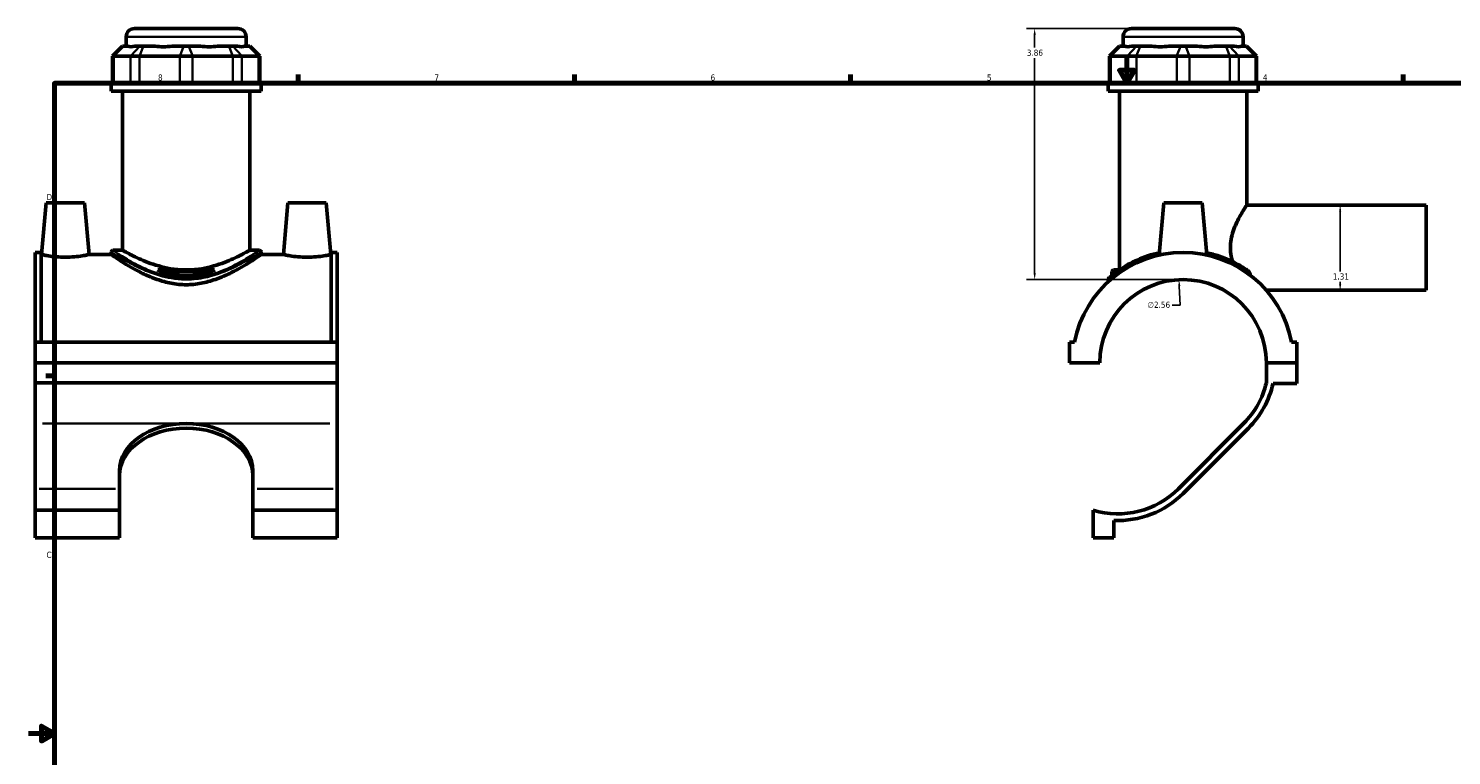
# Model space of a CAD drawing. Header units: inches. Extents: x 0.1 to 45.6, y -0.2 to 45.3.
# Tile 2 of 6: x 0.1 to 22, y 10.7 to 21.8. Entities that reach past the tile are written whole.
import ezdxf

# ---------------------------------------------------------------- set-up
doc = ezdxf.new("R2010")
doc.units = ezdxf.units.IN
doc.header["$MEASUREMENT"] = 0
for name, color, linetype, lineweight in [('Border (ANSI)', 7, 'Continuous', 70), ('Dimension (ANSI)', 7, 'Continuous', 25), ('Visible (ANSI)', 7, 'Continuous', 50), ('Visible Narrow (ANSI)', 7, 'Continuous', 35)]:
    doc.layers.add(name, color=color, linetype=linetype, lineweight=lineweight)
doc.styles.add('Note Text (ANSI)', font='tahoma.ttf')
doc.dimstyles.new('Default (ANSI)', dxfattribs={"dimtxt": 0.094488, "dimasz": 0.098425, "dimexe": 0.125, "dimexo": 0.0625, "dimgap": 0.031496, "dimtad": 0, "dimtih": 1, "dimtoh": 1, "dimrnd": 1e-08, "dimzin": 4, "dimdsep": 46, "dimtxsty": 'Note Text (ANSI)', "dimcen": 0.09, "dimdle": 0.393701, "dimclrd": 256, "dimclre": 256, "dimclrt": 5, "dimadec": 0, "dimazin": 1, "dimtfac": 1, "dimtofl": 0, "dimtmove": 0, "dimatfit": 3, "dimfxl": 1, "dimtolj": 1, "dimtzin": 4, "dimlwd": -1, "dimlwe": -1, "dimarcsym": 0})

# ---------------------------------------------------------------- blocks, each defined once
blk = doc.blocks.new('Borders Default Border')
at = {"layer": 'Border (ANSI)'}
for p, q in [((4.25, 21), (4.25, 21.134)), ((8.5, 21), (8.5, 21.134)), ((12.75, 21), (12.75, 21.134)), ((21.25, 21), (21.25, 21.134)), ((0.5, 16.5), (0.366, 16.5))]:
    blk.add_line(p, q, dxfattribs=at)
at = {"layer": 'Border (ANSI)', "flags": 128}
for points in [[(17, 21.4), (17, 21), (16.885, 21.2), (17.115, 21.2), (17, 21)], [(0.5, 1), (0.5, 21), (33.5, 21), (33.5, 1), (0.5, 1)], [(0.1, 11), (0.5, 11), (0.3, 11.115), (0.3, 10.885), (0.5, 11)]]:
    blk.add_lwpolyline(points, dxfattribs=at)
at = {"layer": 'Border (ANSI)', "color": 5, "true_color": 0x0000ff, "char_height": 0.0945, "attachment_point": 7, "style": 'Note Text (ANSI)'}
for s, insert in [('8', (2.094, 21.038)), ('7', (6.346, 21.04)), ('6', (10.595, 21.038)), ('5', (14.847, 21.038)), ('4', (19.092, 21.04)), ('D', (0.378, 19.203)), ('C', (0.378, 13.701))]:
    blk.add_mtext(s, dxfattribs=dict(at, insert=insert))
blk = doc.blocks.new('*D6')
at = {"layer": 'Defpoints', "color": 0, "transparency": 16777216}
for p in [(17.802, 17.98), (17.927, 15.42)]:
    blk.add_point(p, dxfattribs=at)
at = {"layer": 'Dimension (ANSI)', "transparency": 16777216}
for p, q in [((17.821, 17.59), (17.807, 17.882)), ((17.697, 17.59), (17.821, 17.59))]:
    blk.add_line(p, q, dxfattribs=at)
blk.add_solid([(17.824, 17.882), (17.791, 17.881), (17.802, 17.98)], dxfattribs=at)
at = {"layer": 'Dimension (ANSI)', "color": 5, "transparency": 16777216, "insert": (17.32, 17.641), "char_height": 0.0945, "attachment_point": 1, "style": 'Note Text (ANSI)'}
blk.add_mtext('\\A1;∅2.56', dxfattribs=at)
blk = doc.blocks.new('*D7')
at = {"layer": 'Defpoints', "color": 0, "transparency": 16777216}
for p in [(20.282, 19.127), (20.282, 17.816), (20.405, 17.816)]:
    blk.add_point(p, dxfattribs=at)
at = {"layer": 'Dimension (ANSI)', "transparency": 16777216}
for p, q in [((20.282, 19.028), (20.282, 18.107)), ((20.282, 17.914), (20.282, 17.946))]:
    blk.add_line(p, q, dxfattribs=at)
for points in [[(20.265, 19.028), (20.298, 19.028), (20.282, 19.127)], [(20.265, 17.914), (20.298, 17.914), (20.282, 17.816)]]:
    blk.add_solid(points, dxfattribs=at)
at = {"layer": 'Dimension (ANSI)', "color": 5, "transparency": 16777216, "insert": (20.168, 18.076), "char_height": 0.0945, "attachment_point": 1, "style": 'Note Text (ANSI)'}
blk.add_mtext('\\A1;1.31', dxfattribs=at)
blk = doc.blocks.new('*D8')
at = {"layer": 'Defpoints', "color": 0, "transparency": 16777216}
for p in [(15.581, 21.841), (17.07, 21.841), (17.865, 17.981)]:
    blk.add_point(p, dxfattribs=at)
at = {"layer": 'Dimension (ANSI)', "transparency": 16777216}
for p, q in [((17.008, 21.841), (15.456, 21.841)), ((15.581, 21.743), (15.581, 21.547)), ((15.581, 18.08), (15.581, 21.385)), ((17.802, 17.981), (15.456, 17.981))]:
    blk.add_line(p, q, dxfattribs=at)
for points in [[(15.565, 21.743), (15.598, 21.743), (15.581, 21.841)], [(15.565, 18.08), (15.598, 18.08), (15.581, 17.981)]]:
    blk.add_solid(points, dxfattribs=at)
at = {"layer": 'Dimension (ANSI)', "color": 5, "transparency": 16777216, "insert": (15.461, 21.516), "char_height": 0.0945, "attachment_point": 1, "style": 'Note Text (ANSI)'}
blk.add_mtext('\\A1;3.86', dxfattribs=at)

msp = doc.modelspace()

# ---------------------------------------------------------------- linework, layer by layer
at = {"layer": 'Visible (ANSI)'}
for p, q in [((1.604, 21.571), (1.604, 21.713)), ((1.732, 21.841), (3.321, 21.841)), ((3.45, 21.571), (3.45, 21.713)), ((16.942, 21.571), (16.942, 21.713)), ((17.07, 21.841), (18.659, 21.841)), ((18.788, 21.571), (18.788, 21.713)), ((1.548, 21.571), (1.395, 21.417)), ((1.548, 21.571), (1.556, 21.571)), ((1.63, 21.571), (1.556, 21.571)), ((1.813, 21.571), (1.739, 21.571)), ((1.813, 21.571), (1.868, 21.571)), ((2.047, 21.571), (1.868, 21.571)), ((2.488, 21.571), (2.309, 21.571)), ((2.488, 21.571), (2.566, 21.571)), ((2.745, 21.571), (2.566, 21.571)), ((3.185, 21.571), (3.006, 21.571)), ((3.185, 21.571), (3.241, 21.571)), ((3.315, 21.571), (3.241, 21.571)), ((3.497, 21.571), (3.423, 21.571)), ((3.497, 21.571), (3.505, 21.571)), ((3.505, 21.571), (3.659, 21.417)), ((16.886, 21.571), (16.733, 21.417)), ((16.886, 21.571), (16.894, 21.571)), ((16.968, 21.571), (16.894, 21.571)), ((17.151, 21.571), (17.077, 21.571)), ((17.151, 21.571), (17.206, 21.571)), ((17.385, 21.571), (17.206, 21.571)), ((17.826, 21.571), (17.647, 21.571)), ((17.826, 21.571), (17.904, 21.571)), ((18.083, 21.571), (17.904, 21.571)), ((18.523, 21.571), (18.344, 21.571)), ((18.523, 21.571), (18.579, 21.571)), ((18.653, 21.571), (18.579, 21.571)), ((18.836, 21.571), (18.761, 21.571)), ((18.836, 21.571), (18.843, 21.571)), ((18.843, 21.571), (18.997, 21.417)), ((1.414, 21.417), (1.395, 21.417)), ((1.395, 21.417), (1.395, 20.992)), ((1.414, 21.417), (1.671, 21.417)), ((1.809, 21.417), (1.671, 21.417)), ((1.809, 21.417), (2.429, 21.417)), ((2.625, 21.417), (2.429, 21.417)), ((2.625, 21.417), (3.244, 21.417)), ((3.383, 21.417), (3.244, 21.417)), ((3.383, 21.417), (3.64, 21.417)), ((3.659, 21.417), (3.64, 21.417)), ((3.659, 21.417), (3.659, 20.992)), ((16.752, 21.417), (16.733, 21.417)), ((16.733, 21.417), (16.733, 20.992)), ((16.752, 21.417), (17.009, 21.417)), ((17.147, 21.417), (17.009, 21.417)), ((17.147, 21.417), (17.767, 21.417)), ((17.963, 21.417), (17.767, 21.417)), ((17.963, 21.417), (18.582, 21.417)), ((18.721, 21.417), (18.582, 21.417)), ((18.721, 21.417), (18.978, 21.417)), ((18.997, 21.417), (18.978, 21.417)), ((18.997, 21.417), (18.997, 20.992)), ((3.68, 20.992), (1.373, 20.992)), ((1.373, 20.876), (1.373, 20.992)), ((3.68, 20.876), (1.373, 20.876)), ((1.546, 18.432), (1.546, 20.876)), ((3.507, 18.432), (3.507, 20.876)), ((3.68, 20.876), (3.68, 20.992)), ((19.018, 20.992), (16.712, 20.992)), ((16.712, 20.876), (16.712, 20.992)), ((19.018, 20.876), (16.712, 20.876)), ((16.885, 18.13), (16.885, 20.876)), ((18.845, 19.127), (18.845, 20.876)), ((19.018, 20.876), (19.018, 20.992)), ((0.372, 19.162), (0.302, 18.366)), ((0.372, 19.162), (0.962, 19.162)), ((0.962, 19.162), (1.032, 18.366)), ((4.092, 19.162), (4.022, 18.366)), ((4.682, 19.162), (4.092, 19.162)), ((4.682, 19.162), (4.752, 18.366)), ((17.57, 19.162), (17.499, 18.359)), ((18.16, 19.162), (17.57, 19.162)), ((18.16, 19.162), (18.23, 18.359)), ((18.845, 19.127), (21.605, 19.127)), ((21.605, 17.816), (21.605, 19.127)), ((0.202, 17.02), (0.202, 18.399)), ((0.295, 18.399), (0.202, 18.399)), ((0.295, 18.399), (0.295, 17.02)), ((1.373, 18.407), (1.373, 18.366)), ((1.546, 18.432), (1.399, 18.432)), ((3.655, 18.432), (3.507, 18.432)), ((3.68, 18.407), (3.68, 18.366)), ((4.759, 18.399), (4.759, 17.02)), ((4.852, 18.399), (4.759, 18.399)), ((4.852, 17.02), (4.852, 18.399)), ((0.295, 18.366), (0.302, 18.366)), ((1.032, 18.366), (1.373, 18.366)), ((3.68, 18.366), (4.022, 18.366)), ((4.752, 18.366), (4.759, 18.366)), ((2.092, 18.13), (2.962, 18.13)), ((2.942, 18.105), (2.112, 18.105)), ((16.712, 17.981), (16.712, 17.948)), ((16.795, 18.13), (16.769, 18.105)), ((16.851, 18.105), (16.769, 18.105)), ((16.769, 18.042), (16.769, 18.105)), ((16.795, 18.13), (16.887, 18.13)), ((19.146, 17.816), (21.605, 17.816)), ((4.852, 17.02), (0.202, 17.02)), ((0.202, 16.702), (0.202, 17.02)), ((4.852, 17.02), (4.852, 16.702)), ((16.196, 17.02), (16.115, 17.02)), ((16.115, 17.02), (16.115, 16.702)), ((19.615, 17.02), (19.534, 17.02)), ((19.615, 16.702), (19.615, 17.02)), ((0.202, 16.702), (4.852, 16.702)), ((0.202, 16.395), (0.202, 16.702)), ((4.852, 16.702), (4.852, 16.395)), ((16.115, 16.702), (16.583, 16.702)), ((19.146, 16.702), (19.615, 16.702)), ((19.615, 16.702), (19.146, 16.702)), ((19.146, 16.702), (19.146, 16.395)), ((19.615, 16.383), (19.615, 16.702)), ((4.852, 16.395), (0.202, 16.395)), ((0.202, 15.768), (0.202, 16.395)), ((4.852, 16.395), (4.852, 15.768)), ((19.249, 16.383), (19.615, 16.383)), ((0.202, 14.765), (0.202, 15.768)), ((4.852, 15.768), (4.852, 14.765)), ((18.796, 15.768), (17.792, 14.765)), ((17.865, 14.692), (18.869, 15.696)), ((1.502, 14.765), (1.502, 15.044)), ((3.552, 15.044), (3.552, 14.765)), ((0.202, 14.435), (0.202, 14.765)), ((1.502, 14.435), (1.502, 14.765)), ((3.552, 14.765), (3.552, 14.435)), ((4.852, 14.765), (4.852, 14.435)), ((1.502, 14.435), (0.202, 14.435)), ((0.202, 14.01), (0.202, 14.435)), ((1.502, 14.01), (1.502, 14.435)), ((3.552, 14.435), (3.552, 14.01)), ((4.852, 14.435), (3.552, 14.435)), ((4.852, 14.435), (4.852, 14.01)), ((16.481, 14.435), (16.481, 14.01)), ((16.799, 14.01), (16.799, 14.278)), ((1.502, 14.01), (0.202, 14.01)), ((4.852, 14.01), (3.552, 14.01)), ((16.481, 14.01), (16.799, 14.01))]:
    msp.add_line(p, q, dxfattribs=at)
for centre, radius, start, end in [((1.732, 21.713), 0.128, 90, 180), ((3.321, 21.713), 0.128, 0, 90), ((17.07, 21.713), 0.128, 90, 180), ((18.659, 21.713), 0.128, 0, 90), ((1.399, 18.407), 0.0256, 90, 180), ((3.655, 18.407), 0.0256, 0, 90), ((17.865, 16.7), 1.699, 10.8674, 169.1326), ((17.865, 16.7), 1.281, 0.088, 179.912), ((16.737, 17.981), 0.0256, 131.3503, 180), ((17.865, 16.7), 1.317, 315, 346.6267), ((17.865, 16.7), 1.42, 315, 347.12), ((16.861, 15.696), 1.317, 253.2295, 315), ((16.861, 15.696), 1.42, 267.5105, 315)]:
    msp.add_arc(centre, radius, start, end, dxfattribs=at)
for centre, major_axis, ratio, start_param, end_param in [((2.527, 22.483), (0.905, 0.905), 0.198912, 3.184055, 3.491829), ((2.527, 22.483), (-0.767, -0.767), 0.668179, 0.435162, 0.742936), ((2.527, 22.483), (0.767, -0.767), 0.668179, 5.54025, 5.848024), ((2.527, 22.483), (0.905, -0.905), 0.198912, 5.932949, 6.240723), ((17.865, 22.483), (-0.905, -0.905), 0.198912, 0.042463, 0.350237), ((17.865, 22.483), (0.767, 0.767), 0.668179, 3.576754, 3.884528), ((17.865, 22.483), (0.767, -0.767), 0.668179, 5.54025, 5.848024), ((17.865, 22.483), (0.905, -0.905), 0.198912, 5.932949, 6.240723), ((2.527, 15.044), (-1.025, 0), 0.707107, 4.712389, 6.283185), ((2.527, 15.044), (1.025, 0), 0.707107, 0, 1.570796), ((2.527, 14.971), (-1.025, 0), 0.707107, 4.712389, 6.283185), ((2.527, 14.971), (1.025, 0), 0.707107, 0, 1.570796)]:
    msp.add_ellipse(centre, major_axis=major_axis, ratio=ratio, start_param=start_param, end_param=end_param, dxfattribs=at)
for points, knots in [([(18.625, 18.257), (18.617, 18.285), (18.61, 18.313), (18.598, 18.384), (18.594, 18.428), (18.594, 18.515), (18.598, 18.558), (18.613, 18.644), (18.624, 18.686), (18.663, 18.806), (18.698, 18.878), (18.744, 18.963), (18.759, 18.99), (18.788, 19.037), (18.801, 19.058), (18.822, 19.092), (18.831, 19.105), (18.842, 19.123), (18.845, 19.127), (18.845, 19.127)], [-5.776178, -5.776178, -5.776178, -5.776178, -5.556463, -5.556463, -5.227885, -5.227885, -4.899306, -4.899306, -4.570727, -4.570727, -3.91357, -3.91357, -3.588663, -3.588663, -3.263756, -3.263756, -2.938849, -2.938849, -2.613942, -2.613942, -2.613942, -2.613942]), ([(2.453, 18.13), (2.414, 18.132), (2.374, 18.136), (2.271, 18.15), (2.208, 18.163), (2.088, 18.193), (2.03, 18.211), (1.925, 18.249), (1.876, 18.269), (1.791, 18.306), (1.751, 18.325), (1.679, 18.361), (1.648, 18.377), (1.598, 18.404), (1.578, 18.415), (1.553, 18.429), (1.546, 18.432), (1.546, 18.432)], [7.895352, 7.895352, 7.895352, 7.895352, 8.192376, 8.192376, 8.675385, 8.675385, 9.158393, 9.158393, 9.641401, 9.641401, 10.122064, 10.122064, 10.602726, 10.602726, 11.083389, 11.083389, 11.564052, 11.564052, 11.564052, 11.564052]), ([(3.507, 18.432), (3.507, 18.432), (3.501, 18.429), (3.475, 18.415), (3.456, 18.404), (3.406, 18.377), (3.374, 18.361), (3.303, 18.325), (3.263, 18.306), (3.177, 18.269), (3.129, 18.249), (3.023, 18.211), (2.966, 18.193), (2.846, 18.163), (2.783, 18.15), (2.68, 18.136), (2.64, 18.132), (2.601, 18.13)], [3.854684, 3.854684, 3.854684, 3.854684, 4.335347, 4.335347, 4.816009, 4.816009, 5.296672, 5.296672, 5.777334, 5.777334, 6.260343, 6.260343, 6.743351, 6.743351, 7.22636, 7.22636, 7.523383, 7.523383, 7.523383, 7.523383]), ([(17.502, 18.394), (17.44, 18.381), (17.38, 18.364), (17.206, 18.307), (17.103, 18.259), (16.918, 18.155), (16.84, 18.098), (16.757, 18.033), (16.736, 18.014), (16.722, 18.002), (16.72, 18.001), (16.72, 18.001)], [14.709068, 14.709068, 14.709068, 14.709068, 15.207114, 15.207114, 16.230881, 16.230881, 17.394443, 17.394443, 18.092613, 18.092613, 18.388136, 18.388136, 18.388136, 18.388136]), ([(18.864, 18.115), (18.821, 18.146), (18.769, 18.18), (18.627, 18.259), (18.53, 18.304), (18.359, 18.362), (18.295, 18.38), (18.227, 18.394)], [10.671373, 10.671373, 10.671373, 10.671373, 11.367278, 11.367278, 12.336066, 12.336066, 12.873372, 12.873372, 12.873372, 12.873372]), ([(1.032, 18.366), (1.032, 18.366), (1.023, 18.364), (0.986, 18.356), (0.958, 18.351), (0.894, 18.34), (0.853, 18.335), (0.763, 18.327), (0.713, 18.325), (0.621, 18.325), (0.571, 18.327), (0.481, 18.335), (0.44, 18.34), (0.376, 18.351), (0.348, 18.356), (0.311, 18.364), (0.302, 18.366), (0.302, 18.366)], [1.408784, 1.408784, 1.408784, 1.408784, 1.759646, 1.759646, 2.110508, 2.110508, 2.464038, 2.464038, 2.817567, 2.817567, 3.170188, 3.170188, 3.522809, 3.522809, 3.874578, 3.874578, 4.226347, 4.226347, 4.226347, 4.226347]), ([(3.68, 18.366), (3.68, 18.366), (3.673, 18.361), (3.642, 18.34), (3.619, 18.324), (3.559, 18.284), (3.523, 18.26), (3.439, 18.208), (3.392, 18.18), (3.292, 18.124), (3.236, 18.094), (3.113, 18.036), (3.046, 18.008), (2.905, 17.959), (2.831, 17.938), (2.68, 17.91), (2.603, 17.902), (2.451, 17.902), (2.373, 17.91), (2.222, 17.938), (2.148, 17.959), (2.008, 18.008), (1.941, 18.036), (1.818, 18.094), (1.761, 18.124), (1.662, 18.18), (1.615, 18.208), (1.531, 18.26), (1.494, 18.284), (1.435, 18.324), (1.412, 18.34), (1.381, 18.361), (1.373, 18.366), (1.373, 18.366)], [4.617699, 4.617699, 4.617699, 4.617699, 5.191005, 5.191005, 5.764311, 5.764311, 6.337618, 6.337618, 6.910924, 6.910924, 7.492042, 7.492042, 8.073161, 8.073161, 8.654279, 8.654279, 9.235398, 9.235398, 9.816516, 9.816516, 10.397635, 10.397635, 10.978753, 10.978753, 11.559872, 11.559872, 12.133178, 12.133178, 12.706484, 12.706484, 13.279791, 13.279791, 13.853097, 13.853097, 13.853097, 13.853097]), ([(4.752, 18.366), (4.752, 18.366), (4.743, 18.364), (4.706, 18.356), (4.678, 18.351), (4.613, 18.34), (4.572, 18.335), (4.482, 18.327), (4.433, 18.325), (4.387, 18.325), (4.34, 18.325), (4.291, 18.327), (4.201, 18.335), (4.16, 18.34), (4.095, 18.351), (4.068, 18.356), (4.031, 18.364), (4.022, 18.366), (4.022, 18.366)], [4.226347, 4.226347, 4.226347, 4.226347, 4.578116, 4.578116, 4.929885, 4.929885, 5.282505, 5.282505, 5.635126, 5.635126, 5.635126, 5.988656, 5.988656, 6.342185, 6.342185, 6.693047, 6.693047, 7.04391, 7.04391, 7.04391, 7.04391]), ([(2.112, 18.105), (2.108, 18.11), (2.104, 18.115), (2.097, 18.123), (2.095, 18.127), (2.092, 18.13)], [5.060611, 5.060611, 5.060611, 5.060611, 5.1447588, 5.1447588, 5.204103, 5.204103, 5.204103, 5.204103]), ([(2.942, 18.105), (2.878, 18.086), (2.811, 18.07), (2.671, 18.048), (2.598, 18.042), (2.455, 18.042), (2.382, 18.048), (2.243, 18.07), (2.176, 18.086), (2.112, 18.105)], [7.626749, 7.626749, 7.626749, 7.626749, 8.144672, 8.144672, 8.690089, 8.690089, 9.235506, 9.235506, 9.753429, 9.753429, 9.753429, 9.753429]), ([(2.962, 18.13), (2.959, 18.127), (2.956, 18.123), (2.95, 18.115), (2.946, 18.11), (2.942, 18.105)], [11.1903123, 11.1903123, 11.1903123, 11.1903123, 11.2496565, 11.2496565, 11.3338043, 11.3338043, 11.3338043, 11.3338043]), ([(18.891, 18.081), (18.889, 18.086), (18.886, 18.092), (18.879, 18.102), (18.875, 18.107), (18.868, 18.113), (18.866, 18.114), (18.864, 18.115)], [-0.1281467, -0.1281467, -0.1281467, -0.1281467, -0.0740486, -0.0740486, -0.0196676, -0.0196676, 0, 0, 0, 0])]:
    msp.add_open_spline(points, degree=3, knots=knots, dxfattribs=at)
msp.add_open_spline([(18.906, 18.043), (18.901, 18.055), (18.896, 18.068), (18.891, 18.081)], degree=3, dxfattribs=at)
at = {"layer": 'Visible Narrow (ANSI)'}
for p, q in [((3.438, 21.713), (1.616, 21.713)), ((18.776, 21.713), (16.954, 21.713)), ((1.549, 21.564), (1.421, 21.425)), ((1.678, 21.425), (1.806, 21.564)), ((1.865, 21.564), (1.812, 21.425)), ((2.485, 21.564), (2.432, 21.425)), ((2.569, 21.564), (2.622, 21.425)), ((3.188, 21.564), (3.241, 21.425)), ((3.248, 21.564), (3.376, 21.425)), ((3.505, 21.564), (3.632, 21.425)), ((16.887, 21.564), (16.759, 21.425)), ((17.144, 21.564), (17.016, 21.425)), ((17.203, 21.564), (17.15, 21.425)), ((17.823, 21.564), (17.77, 21.425)), ((17.907, 21.564), (17.96, 21.425)), ((18.526, 21.564), (18.579, 21.425)), ((18.586, 21.564), (18.714, 21.425)), ((18.843, 21.564), (18.97, 21.425)), ((1.414, 21.013), (1.414, 21.396)), ((1.671, 21.396), (1.671, 21.013)), ((1.809, 21.013), (1.809, 21.396)), ((2.429, 21.396), (2.429, 21.013)), ((2.625, 21.013), (2.625, 21.396)), ((3.244, 21.396), (3.244, 21.013)), ((3.383, 21.013), (3.383, 21.396)), ((3.64, 21.396), (3.64, 21.013)), ((16.752, 21.013), (16.752, 21.396)), ((17.009, 21.396), (17.009, 21.013)), ((17.147, 21.013), (17.147, 21.396)), ((17.767, 21.396), (17.767, 21.013)), ((17.963, 21.013), (17.963, 21.396)), ((18.582, 21.396), (18.582, 21.013)), ((18.721, 21.013), (18.721, 21.396)), ((18.978, 21.396), (18.978, 21.013)), ((2.411, 15.768), (0.318, 15.768)), ((4.736, 15.768), (2.643, 15.768)), ((1.437, 14.765), (0.267, 14.765)), ((4.787, 14.765), (3.617, 14.765))]:
    msp.add_line(p, q, dxfattribs=at)
for points, knots in [([(1.374, 18.407), (1.374, 18.407), (1.392, 18.395), (1.465, 18.349), (1.524, 18.312), (1.678, 18.225), (1.772, 18.175), (1.952, 18.098), (2.031, 18.068), (2.235, 18.008), (2.368, 17.984), (2.551, 17.981), (2.599, 17.982), (2.741, 17.995), (2.833, 18.013), (3.062, 18.078), (3.191, 18.134), (3.397, 18.236), (3.48, 18.283), (3.601, 18.356), (3.643, 18.383), (3.675, 18.403), (3.68, 18.407), (3.68, 18.407)], [-22.985039, -22.985039, -22.985039, -22.985039, -22.125531, -22.125531, -21.142163, -21.142163, -20.12023, -20.12023, -19.439144, -19.439144, -18.447213, -18.447213, -18.092613, -18.092613, -17.394443, -17.394443, -16.230881, -16.230881, -15.207114, -15.207114, -14.259607, -14.259607, -13.791218, -13.791218, -13.791218, -13.791218]), ([(3.654, 18.432), (3.654, 18.432), (3.649, 18.429), (3.619, 18.409), (3.577, 18.381), (3.458, 18.307), (3.378, 18.259), (3.176, 18.155), (3.05, 18.098), (2.826, 18.033), (2.736, 18.014), (2.598, 18.002), (2.55, 18), (2.371, 18.003), (2.241, 18.027), (2.042, 18.088), (1.965, 18.118), (1.789, 18.198), (1.697, 18.248), (1.547, 18.336), (1.488, 18.374), (1.417, 18.42), (1.399, 18.432), (1.399, 18.432)], [13.791218, 13.791218, 13.791218, 13.791218, 14.259607, 14.259607, 15.207114, 15.207114, 16.230881, 16.230881, 17.394443, 17.394443, 18.092613, 18.092613, 18.447213, 18.447213, 19.439144, 19.439144, 20.12023, 20.12023, 21.142163, 21.142163, 22.125531, 22.125531, 22.985039, 22.985039, 22.985039, 22.985039]), ([(16.712, 17.981), (16.712, 17.981), (16.714, 17.983), (16.728, 17.995), (16.749, 18.013), (16.832, 18.078), (16.91, 18.134), (17.097, 18.236), (17.201, 18.283), (17.376, 18.34), (17.437, 18.356), (17.5, 18.369)], [-18.388136, -18.388136, -18.388136, -18.388136, -18.092613, -18.092613, -17.394443, -17.394443, -16.230881, -16.230881, -15.207114, -15.207114, -14.707559, -14.707559, -14.707559, -14.707559]), ([(18.229, 18.369), (18.298, 18.355), (18.363, 18.337), (18.535, 18.28), (18.633, 18.236), (18.785, 18.153), (18.844, 18.114), (18.891, 18.081)], [-12.874881, -12.874881, -12.874881, -12.874881, -12.336066, -12.336066, -11.367278, -11.367278, -10.564077, -10.564077, -10.564077, -10.564077])]:
    msp.add_open_spline(points, degree=3, knots=knots, dxfattribs=at)

# ---------------------------------------------------------------- block references
msp.add_blockref('Borders Default Border', (0, 0))

# ---------------------------------------------------------------- dimensions: what is measured, and where the dimension line sits
at = {"layer": 'Dimension (ANSI)'}
for base, p1, p2, angle, override, picture, middle in [((15.581, 21.841), (17.865, 17.981), (17.07, 21.841), 90, {"dimgap": 0.031496, "dimdec": 2, "dimtol": 0, "dimlim": 0, "dimtp": 0, "dimtm": 0, "dimtdec": 2, "dimatfit": 1}, '*D8', (15.581, 21.466)), ((20.282, 17.816), (20.282, 19.127), (20.405, 17.816), 270, {"dimgap": 0.031496, "dimdec": 2, "dimse1": 1, "dimse2": 1, "dimtol": 0, "dimlim": 0, "dimtp": 0, "dimtm": 0, "dimtdec": 2, "dimatfit": 1}, '*D7', (20.282, 18.027))]:
    dim = msp.add_linear_dim(base=base, p1=p1, p2=p2, angle=angle, dimstyle='Default (ANSI)', override=override, dxfattribs=at)
    dim.commit()
    dim.dimension.update_dxf_attribs({"geometry": picture, "text_midpoint": middle, "dimtype": 160})
dim = msp.add_diameter_dim_2p(p1=(17.927, 15.42), p2=(17.802, 17.98), dimstyle='Default (ANSI)', override={"dimgap": 0.031496, "dimdec": 2, "dimlfac": 1, "dimtol": 0, "dimlim": 0, "dimtp": 0, "dimtm": 0, "dimtdec": 2}, dxfattribs=at)
dim.commit()
dim.dimension.update_dxf_attribs({"geometry": '*D6', "text_midpoint": (17.493, 17.59), "dimtype": 163})

doc.saveas('drawing.dxf')
